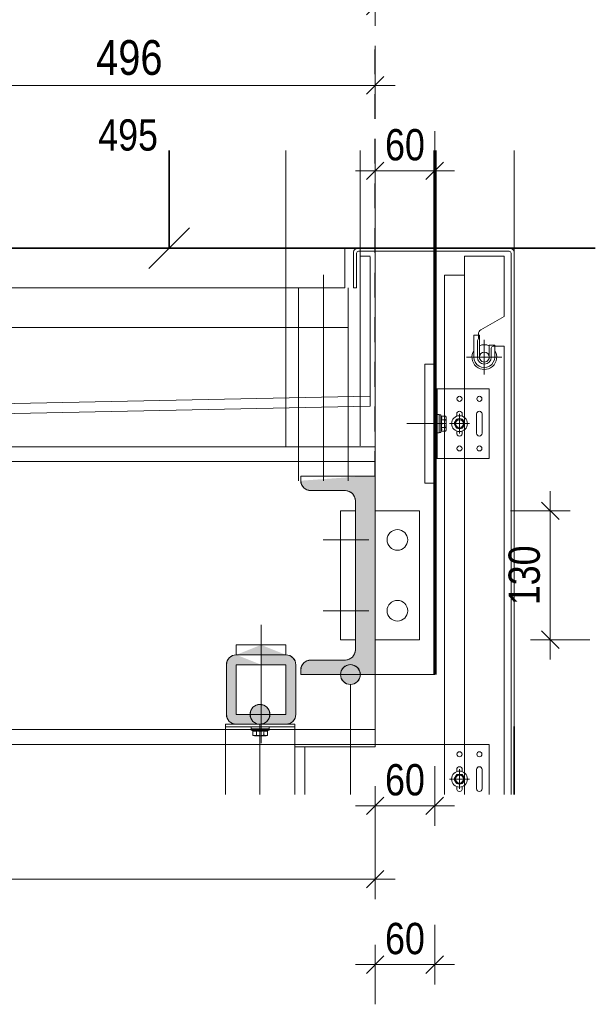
# Model space of a CAD drawing. Header units: millimetres. Extents: x 0 to 96, y -6 to 70.6.
# Tile 27 of 138: x 30.7 to 33.6, y -6 to -1. Entities that reach past the tile are written whole.
import ezdxf

# ---------------------------------------------------------------- set-up
doc = ezdxf.new("R2010")
doc.units = ezdxf.units.MM
for name, pattern in [('DASHDOT', [1, 0.5, -0.25, 0, -0.25]), ('HIDDEN', [0.375, 0.25, -0.125]), ('HIDDENX2', [0.75, 0.5, -0.25])]:
    doc.linetypes.add(name, pattern=pattern)
doc.styles.add('Arial Narrow', font='ARIALN.TTF')
doc.dimstyles.new('Arch_Strakon_dimstyle', dxfattribs={"dimtxt": 15.75, "dimasz": 1, "dimexe": 1.25, "dimexo": 0.0625, "dimgap": 1, "dimtad": 0, "dimdec": 3, "dimzin": 12, "dimdsep": 46, "dimtxsty": 'Arial Narrow', "dimblk": 'Arrowhead_Tick', "dimsah": 1, "dimcen": 0, "dimse1": 1, "dimse2": 1, "dimclrd": 6, "dimclrt": 2, "dimazin": 0, "dimtfac": 1, "dimtdec": 4, "dimtmove": 0, "dimatfit": 3, "dimldrblk": 'NONE', "dimfxl": 1, "dimtvp": 1, "dimtolj": 1, "dimtzin": 0, "dimlwd": 13, "dimarcsym": 2})

# ---------------------------------------------------------------- blocks, each defined once
blk = doc.blocks.new('Arrowhead_Tick')
at = {"color": 0, "linetype": 'Continuous', "lineweight": -2}
for p, q in [((0, 20), (0, -10)), ((-1, 0), (0, 0)), ((10, 0), (0, 0))]:
    blk.add_line(p, q, dxfattribs=at)
at = {"color": 2, "linetype": 'Continuous', "lineweight": 35}
blk.add_line((4.42, 4.42), (-4.42, -4.42), dxfattribs=at)
blk = doc.blocks.new('*D93')
at = {"color": 6, "linetype": 'Continuous', "lineweight": 13}
blk.add_line((30.0363, -1.3386), (32.4943, -1.3386), dxfattribs=at)
at = {"layer": 'Defpoints', "color": 0}
for p in [(32.5043, -1.3386), (32.5043, -3.3074), (30.0263, -3.3306)]:
    blk.add_point(p, dxfattribs=at)
at = {"color": 6, "lineweight": 13, "xscale": 0.01, "yscale": 0.01, "zscale": 0.01}
blk.add_blockref('Arrowhead_Tick', (32.5043, -1.3386), dxfattribs=at)
at = {"color": 6, "lineweight": 13, "xscale": 0.01, "yscale": 0.01, "zscale": 0.01, "rotation": 180}
blk.add_blockref('Arrowhead_Tick', (30.0263, -1.3386), dxfattribs=at)
at = {"color": 5, "lineweight": 0, "insert": (31.2653, -1.1993), "char_height": 0.175, "attachment_point": 5, "style": 'Arial Narrow'}
blk.add_mtext('\\A1;496', dxfattribs=at)
blk = doc.blocks.new('_None')
blk = doc.blocks.new('*D94')
at = {"color": 6, "linetype": 'Continuous', "lineweight": 13}
blk.add_line((24.2063, -5.3386), (32.4943, -5.3386), dxfattribs=at)
at = {"layer": 'Defpoints', "color": 0}
for p in [(32.5043, -4.3074), (24.1963, -4.5591), (32.5043, -5.3386)]:
    blk.add_point(p, dxfattribs=at)
at = {"color": 6, "lineweight": 13, "xscale": 0.01, "yscale": 0.01, "zscale": 0.01}
blk.add_blockref('Arrowhead_Tick', (32.5043, -5.3386), dxfattribs=at)
at = {"color": 6, "lineweight": 13, "xscale": 0.01, "yscale": 0.01, "zscale": 0.01, "rotation": 180}
blk.add_blockref('Arrowhead_Tick', (24.1963, -5.3386), dxfattribs=at)
at = {"color": 5, "lineweight": 0, "insert": (28.3503, -5.1993), "char_height": 0.175, "attachment_point": 5, "style": 'Arial Narrow'}
blk.add_mtext('\\A1;1662', dxfattribs=at)
blk = doc.blocks.new('*D95')
at = {"color": 6, "linetype": 'Continuous', "lineweight": 13}
blk.add_line((24.2063, -0.9386), (32.4943, -0.9386), dxfattribs=at)
at = {"layer": 'Defpoints', "color": 0}
for p in [(32.5043, -0.9386), (24.1963, -1.0037), (32.5043, -1.0889)]:
    blk.add_point(p, dxfattribs=at)
at = {"color": 6, "lineweight": 13, "xscale": 0.01, "yscale": 0.01, "zscale": 0.01}
for p, rotation in [((32.5043, -0.9386), 360), ((24.1963, -0.9386), 180)]:
    blk.add_blockref('Arrowhead_Tick', p, dxfattribs=dict(at, rotation=rotation))
at = {"color": 5, "lineweight": 0, "insert": (28.3503, -0.8473), "char_height": 0.081, "attachment_point": 5, "style": 'Arial Narrow'}
blk.add_mtext('\\A1;1662', dxfattribs=at)
blk = doc.blocks.new('*D155')
at = {"color": 6, "linetype": 'Continuous', "lineweight": 13}
blk.add_line((32.5143, -4.9691), (32.7943, -4.9691), dxfattribs=at)
at = {"layer": 'Defpoints', "color": 0}
for p in [(32.8043, -4.3074), (32.5043, -4.6716), (32.8043, -4.9691)]:
    blk.add_point(p, dxfattribs=at)
at = {"color": 6, "lineweight": 13, "xscale": 0.01, "yscale": 0.01, "zscale": 0.01}
blk.add_blockref('Arrowhead_Tick', (32.8043, -4.9691), dxfattribs=at)
at = {"color": 6, "lineweight": 13, "xscale": 0.01, "yscale": 0.01, "zscale": 0.01, "rotation": 180}
blk.add_blockref('Arrowhead_Tick', (32.5043, -4.9691), dxfattribs=at)
at = {"color": 2, "lineweight": 0, "insert": (32.6543, -4.8387), "char_height": 0.1575, "attachment_point": 5, "style": 'Arial Narrow'}
blk.add_mtext('\\A1;60', dxfattribs=at)
blk = doc.blocks.new('*D156')
at = {"color": 6, "linetype": 'Continuous', "lineweight": 13}
blk.add_line((32.5143, -1.7691), (32.7943, -1.7691), dxfattribs=at)
at = {"layer": 'Defpoints', "color": 0}
for p in [(32.8043, -1.6675), (32.8043, -1.7691), (32.5043, -4.3074)]:
    blk.add_point(p, dxfattribs=at)
at = {"color": 6, "lineweight": 13, "xscale": 0.01, "yscale": 0.01, "zscale": 0.01}
for p, rotation in [((32.8043, -1.7691), 359.9999999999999), ((32.5043, -1.7691), 180)]:
    blk.add_blockref('Arrowhead_Tick', p, dxfattribs=dict(at, rotation=rotation))
at = {"color": 2, "lineweight": 0, "insert": (32.6543, -1.6387), "char_height": 0.1575, "attachment_point": 5, "style": 'Arial Narrow'}
blk.add_mtext('\\A1;60', dxfattribs=at)
blk = doc.blocks.new('*D157')
at = {"color": 6, "linetype": 'Continuous', "lineweight": 13}
blk.add_line((33.3867, -4.1221), (33.3867, -3.4926), dxfattribs=at)
at = {"layer": 'Defpoints', "color": 0}
for p in [(32.7283, -3.4826), (33.3867, -3.4826), (32.7283, -4.1321)]:
    blk.add_point(p, dxfattribs=at)
at = {"color": 6, "lineweight": 13, "xscale": 0.01, "yscale": 0.01, "zscale": 0.01}
for p, rotation in [((33.3867, -3.4826), 90), ((33.3867, -4.1321), 270)]:
    blk.add_blockref('Arrowhead_Tick', p, dxfattribs=dict(at, rotation=rotation))
at = {"color": 2, "lineweight": 0, "insert": (33.2563, -3.8074), "char_height": 0.1575, "attachment_point": 5, "rotation": 90, "style": 'Arial Narrow'}
blk.add_mtext('\\A1;130', dxfattribs=at)
blk = doc.blocks.new('*D214')
at = {"color": 6, "linetype": 'Continuous', "lineweight": 13}
blk.add_line((32.0643, -0.5691), (32.7943, -0.5691), dxfattribs=at)
at = {"layer": 'Defpoints', "color": 0}
for p in [(32.8043, -0.5691), (32.0543, -1.6675), (32.8043, -1.6675)]:
    blk.add_point(p, dxfattribs=at)
at = {"color": 6, "lineweight": 13, "xscale": 0.01, "yscale": 0.01, "zscale": 0.01}
blk.add_blockref('Arrowhead_Tick', (32.8043, -0.5691), dxfattribs=at)
at = {"color": 6, "lineweight": 13, "xscale": 0.01, "yscale": 0.01, "zscale": 0.01, "rotation": 180}
blk.add_blockref('Arrowhead_Tick', (32.0543, -0.5691), dxfattribs=at)
at = {"color": 2, "lineweight": 0, "insert": (32.4293, -0.4387), "char_height": 0.1575, "attachment_point": 5, "style": 'Arial Narrow'}
blk.add_mtext('\\A1;150', dxfattribs=at)
blk = doc.blocks.new('*D215')
at = {"color": 6, "linetype": 'Continuous', "lineweight": 13}
blk.add_line((24.2063, -0.1691), (32.7943, -0.1691), dxfattribs=at)
at = {"layer": 'Defpoints', "color": 0}
for p in [(32.8043, -0.1691), (32.8043, -1.6675), (24.1963, -4.5591)]:
    blk.add_point(p, dxfattribs=at)
at = {"color": 6, "lineweight": 13, "xscale": 0.01, "yscale": 0.01, "zscale": 0.01}
blk.add_blockref('Arrowhead_Tick', (32.8043, -0.1691), dxfattribs=at)
at = {"color": 6, "lineweight": 13, "xscale": 0.01, "yscale": 0.01, "zscale": 0.01, "rotation": 180}
blk.add_blockref('Arrowhead_Tick', (24.1963, -0.1691), dxfattribs=at)
at = {"color": 2, "lineweight": 0, "insert": (28.5003, -0.04), "char_height": 0.1575, "attachment_point": 5, "style": 'Arial Narrow'}
blk.add_mtext('\\A1;1722', dxfattribs=at)
blk = doc.blocks.new('*D218')
at = {"color": 6, "linetype": 'Continuous', "lineweight": 13}
blk.add_line((32.5143, -5.7691), (32.7943, -5.7691), dxfattribs=at)
at = {"layer": 'Defpoints', "color": 0}
for p in [(32.5043, -3.3574), (32.8043, -4.3074), (32.8043, -5.7691)]:
    blk.add_point(p, dxfattribs=at)
at = {"color": 6, "lineweight": 13, "xscale": 0.01, "yscale": 0.01, "zscale": 0.01}
blk.add_blockref('Arrowhead_Tick', (32.8043, -5.7691), dxfattribs=at)
at = {"color": 6, "lineweight": 13, "xscale": 0.01, "yscale": 0.01, "zscale": 0.01, "rotation": 180}
blk.add_blockref('Arrowhead_Tick', (32.5043, -5.7691), dxfattribs=at)
at = {"color": 2, "lineweight": 0, "insert": (32.6543, -5.6387), "char_height": 0.1575, "attachment_point": 5, "style": 'Arial Narrow'}
blk.add_mtext('\\A1;60', dxfattribs=at)

msp = doc.modelspace()

# ---------------------------------------------------------------- hatches: boundary and pattern name
at = {"lineweight": 13, "true_color": 0x003754}
for points in [[(32.1292757, -3.3306016), (32.1330818, -3.3497357), (32.1439204, -3.3659569), (32.1601416, -3.3767955), (32.1792757, -3.3806016), (32.3542757, -3.3806016), (32.3734099, -3.3844076), (32.3896311, -3.3952462), (32.4004697, -3.4114674), (32.4042757, -3.4306016), (32.4042757, -4.1841423), (32.4004697, -4.2032764), (32.3896311, -4.2194976), (32.3734099, -4.2303362), (32.3542757, -4.2341423), (32.1792757, -4.2341423), (32.1601416, -4.2379483), (32.1439204, -4.2487869), (32.1330818, -4.2650081), (32.1292757, -4.2841423), (32.1292757, -4.3073719), (32.5042757, -4.3073719), (32.5042757, -4.2573719), (32.5042757, -3.3573719), (32.5042757, -3.3073719), (32.4542757, -3.3073719)], [(31.8042757, -4.2079079), (31.9292757, -4.2079079), (31.9292757, -4.1579079)], [(32.0542757, -4.2079079), (31.9292757, -4.1579079), (31.9292757, -4.2079079)], [(31.9292757, -4.2579079), (31.8042757, -4.2579079), (31.8042757, -4.3829079), (31.8042757, -4.5079079), (31.9292757, -4.5079079), (31.9292757, -4.5579079), (31.8042757, -4.5579079), (31.7851416, -4.5541018), (31.7580818, -4.527042), (31.7689204, -4.5432632), (31.7542757, -4.5079079), (31.7542757, -4.3829079), (31.7542757, -4.2579079), (31.7580818, -4.2387737), (31.7689204, -4.2225525), (31.7851416, -4.2117139), (31.8042757, -4.2079079)], [(31.9292757, -4.2079079), (31.9292757, -4.2579079), (32.0542757, -4.2579079), (32.0542757, -4.3829079), (32.0542757, -4.5079079), (31.9292757, -4.5079079), (31.9292757, -4.5579079), (32.0542757, -4.5579079), (32.0734099, -4.5541018), (32.0896311, -4.5432632), (32.1004697, -4.527042), (32.1042757, -4.5079079), (32.1042757, -4.3829079), (32.1042757, -4.2579079), (32.1004697, -4.2387737), (32.0896311, -4.2225525), (32.0734099, -4.2117139)]]:
    msp.add_hatch(color=148, dxfattribs=at).paths.add_polyline_path(points)
at = {"lineweight": 13, "true_color": 0x00a8ff}
for points in [[(32.3295908, -4.3073719), (32.3333969, -4.3265061), (32.3442355, -4.3427273), (32.3604567, -4.3535659), (32.3795908, -4.3573719), (32.398725, -4.3535659), (32.4149462, -4.3427273), (32.4257848, -4.3265061), (32.4295908, -4.3073719), (32.4257848, -4.2882377), (32.4149462, -4.2720166), (32.398725, -4.2611779), (32.3795908, -4.2573719), (32.3604567, -4.2611779), (32.3442355, -4.2720166)], [(31.8735057, -4.5079079), (31.8773117, -4.527042), (31.8881503, -4.5432632), (31.9043715, -4.5541018), (31.9235057, -4.5579079), (31.9426399, -4.5541018), (31.958861, -4.5432632), (31.9696997, -4.527042), (31.9735057, -4.5079079), (31.9696997, -4.4887737), (31.958861, -4.4725525), (31.9426399, -4.4617139), (31.9235057, -4.4579079), (31.9043715, -4.4617139), (31.8881503, -4.4725525)]]:
    msp.add_hatch(color=140, dxfattribs=at).paths.add_polyline_path(points)

# ---------------------------------------------------------------- linework, layer by layer
at = {"color": 3, "linetype": 'HIDDEN', "lineweight": 25, "ltscale": 0.5}
msp.add_line((32.5042757, -3.3073719), (32.5042757, -1.0889492), dxfattribs=at)
at = {"color": 2, "linetype": 'Continuous', "lineweight": 35}
for p, q in [((31.4662581, -1.9536327), (31.4662581, -1.6675278)), ((31.4662581, -2.1591492), (31.4662581, -1.9536327)), ((31.5690163, -2.0563909), (31.3634999, -2.2619074)), ((23.4852937, -2.1591492), (33.6136238, -2.1591492)), ((31.3911828, -2.1591492), (32.3662581, -2.1591492)), ((33.6075451, -2.1591492), (33.6136238, -2.1591492)), ((33.2042011, -4.5698306), (33.2042011, -4.9117746))]:
    msp.add_line(p, q, dxfattribs=at)
at = {"color": 6, "linetype": 'Continuous', "lineweight": 13}
for p, q in [((32.0542757, -3.1591423), (32.0542757, -1.6675278)), ((32.0542757, -3.1591492), (32.0542757, -1.6675278)), ((32.4292757, -3.1548086), (32.4292757, -1.6675278)), ((32.5042757, -1.6675278), (32.5042757, -2.2091492)), ((32.8042757, -3.1591423), (32.8042757, -1.6675278)), ((33.2042011, -2.2114616), (33.2042011, -1.6675278)), ((30.0512514, -2.1583511), (32.3512514, -2.1583511)), ((32.3512514, -2.1583442), (32.3512514, -2.3583511)), ((32.3954548, -2.1791492), (32.3954548, -2.3591492)), ((32.7816091, -2.1591492), (32.4154548, -2.1591492)), ((32.7816091, -2.1741492), (32.4204548, -2.1741492)), ((32.5042757, -2.1591492), (32.5042757, -2.2091492)), ((33.1792011, -2.1741492), (32.7544392, -2.1741492)), ((32.7544392, -2.1741492), (32.7944392, -2.1741492)), ((32.7816091, -2.1591492), (33.1842011, -2.1591492)), ((32.8042757, -2.1591492), (32.8042757, -2.5071002)), ((33.1792011, -2.1741492), (33.0492011, -2.1741492)), ((33.0542011, -2.1591492), (33.1842011, -2.1591492)), ((33.2042011, -2.1791492), (33.2042011, -4.1102144)), ((33.2042011, -2.1791492), (33.2042011, -4.1102144)), ((32.4104548, -2.1841492), (32.4104548, -2.3591492)), ((32.5042757, -2.2091492), (32.5042757, -4.2341423)), ((32.9540811, -4.1102144), (32.9544346, -2.1991492)), ((32.9544346, -2.1991492), (33.1542011, -2.1991492)), ((33.1542011, -2.1991492), (33.1542011, -2.5024785)), ((33.1892011, -4.1102144), (33.1892011, -2.1841492)), ((33.1892011, -4.1102144), (33.1892011, -2.1841492)), ((32.2430467, -2.2924802), (32.2430467, -3.3306016)), ((32.8542011, -4.9117746), (32.8542011, -2.2952042)), ((32.9544168, -2.2952227), (32.8542011, -2.2952042)), ((30.0512514, -2.3583511), (32.3512514, -2.3583511)), ((32.1180467, -2.3591492), (32.1180467, -3.3306016)), ((32.3680467, -2.3591492), (32.3680467, -3.3306016)), ((32.3954548, -2.3591492), (32.4104548, -2.3591492)), ((33.1542011, -2.5024785), (33.0367019, -2.5703167)), ((25.3012514, -2.5591492), (32.3680467, -2.5591492)), ((33.001702, -2.7078439), (33.0017024, -2.5968942)), ((33.001702, -2.7078439), (33.0017024, -2.5968942)), ((33.0017024, -2.5968942), (33.0292024, -2.5968943)), ((33.0017024, -2.5968942), (33.0292024, -2.5968943)), ((33.0242019, -2.6133441), (33.0192019, -2.6233441)), ((33.0242019, -2.6133441), (33.0192019, -2.6233441)), ((33.0192019, -2.6233441), (33.0192019, -2.7078441)), ((33.0192019, -2.6233441), (33.0192019, -2.7078441)), ((33.0242019, -2.5919673), (33.0242019, -2.5968944)), ((33.0242019, -2.5968944), (33.0242019, -2.6133441)), ((33.0242019, -2.5968944), (33.0242019, -2.6133441)), ((33.0292024, -2.5968943), (33.0292019, -2.7078439)), ((33.0292024, -2.5968943), (33.0292019, -2.7078439)), ((33.0792019, -2.707844), (33.0792024, -2.6478436)), ((33.0792019, -2.707844), (33.0792024, -2.6478436)), ((33.0792024, -2.6478436), (33.1067024, -2.6478437)), ((33.0792024, -2.6478436), (33.1067024, -2.6478437)), ((33.0892019, -2.7078441), (33.0892019, -2.6633441)), ((33.0892019, -2.7078441), (33.0892019, -2.6633441)), ((33.0992019, -2.6533441), (33.1067023, -2.6533441)), ((33.0992019, -2.6533441), (33.1067023, -2.6533441)), ((33.1067024, -2.6478437), (33.1067018, -2.7078441)), ((33.1067024, -2.6478437), (33.1067018, -2.7078441)), ((33.1067023, -2.6533441), (33.1541822, -2.6533441)), ((33.1067023, -2.6533441), (33.1541822, -2.6533441)), ((33.1541822, -2.6533441), (33.154201, -3.9083342)), ((33.1542011, -2.6533441), (33.1542011, -2.7043587)), ((32.7542757, -3.3431658), (32.7542757, -2.7431657)), ((32.8042757, -2.7431657), (32.7542757, -2.7431657)), ((32.8042757, -3.2181657), (32.8042757, -2.8681657)), ((33.0792287, -2.8681657), (32.8042757, -2.8681657)), ((32.8167757, -3.2181658), (32.8167757, -2.8681657)), ((33.0792287, -2.8681657), (33.0792287, -3.2181658)), ((32.9126067, -3.0243757), (32.9046451, -3.0381657)), ((32.9126067, -3.0243757), (32.9046451, -3.0381657)), ((32.9154787, -3.0054905), (32.9154787, -2.9944157)), ((32.9371904, -3.0193757), (32.921267, -3.0193757)), ((32.9371904, -3.0193757), (32.921267, -3.0193757)), ((32.9429787, -3.0054905), (32.9429787, -2.9944157)), ((32.9538123, -3.0381657), (32.9458506, -3.0243757)), ((32.9538123, -3.0381657), (32.9458506, -3.0243757)), ((33.0154787, -2.9944157), (33.0154787, -3.0919157)), ((33.0154787, -2.9944157), (33.0154787, -3.0919157)), ((33.0429787, -3.0919157), (33.0429787, -2.9944157)), ((33.0429787, -3.0919157), (33.0429787, -2.9944157)), ((32.861796, -3.0431657), (32.6644236, -3.0431657)), ((32.9046451, -3.0481657), (32.9126067, -3.0619558)), ((32.9046451, -3.0481657), (32.9126067, -3.0619558)), ((32.921267, -3.0669558), (32.9371904, -3.0669558)), ((32.921267, -3.0669558), (32.9371904, -3.0669558)), ((32.9458506, -3.0619558), (32.9538123, -3.0481657)), ((32.9458506, -3.0619558), (32.9538123, -3.0481657)), ((32.9154787, -3.0919157), (32.9154787, -3.080841)), ((32.9429787, -3.0919157), (32.9429787, -3.080841)), ((32.5042757, -3.1591423), (24.1962676, -3.1591423)), ((32.5042757, -4.6591423), (32.5042757, -3.1591423)), ((33.0792287, -3.2181658), (32.8042757, -3.2181657)), ((32.5042757, -3.2341423), (24.1962676, -3.2341423)), ((32.1292757, -3.3306016), (32.1292757, -3.3073719)), ((32.1292757, -3.3073719), (32.5042757, -3.3073719)), ((32.5042757, -3.3073719), (32.5042757, -4.3073719)), ((32.8042757, -3.3431658), (32.7542757, -3.3431658)), ((32.3542757, -3.3806016), (32.1792757, -3.3806016)), ((32.4042757, -3.4306016), (32.4042757, -4.1841423)), ((32.4042757, -3.4826189), (32.3292757, -3.4826189)), ((32.3292757, -3.4826189), (32.3292757, -3.8073719)), ((32.5042757, -3.4826189), (32.7283027, -3.4826189)), ((32.7283027, -4.1321249), (32.7283027, -3.4826189)), ((32.4721336, -3.6288941), (32.2427736, -3.6288941)), ((32.3292757, -4.1321249), (32.3292757, -3.8073719)), ((33.1542184, -4.9117746), (33.1542522, -3.876301)), ((32.4721336, -3.9858498), (32.2427736, -3.9858498)), ((31.9292757, -4.6531317), (31.9292757, -4.0573574)), ((33.2042011, -4.9117746), (33.2042011, -4.0422275)), ((32.9542016, -4.9117746), (32.9542016, -4.1102144)), ((33.1892011, -4.1102144), (33.1892011, -4.9117746)), ((33.1892011, -4.1102144), (33.1892011, -4.9117746)), ((33.2042011, -4.9117746), (33.2042011, -4.1102144)), ((32.0542757, -4.1579079), (31.8042757, -4.1579079)), ((31.8042757, -4.1579079), (31.8042757, -4.2079079)), ((32.0542757, -4.2079079), (32.0542757, -4.1579079)), ((32.4042757, -4.1321249), (32.3292757, -4.1321249)), ((32.5042757, -4.1321249), (32.7283027, -4.1321249)), ((31.8042757, -4.2079079), (31.9292757, -4.2079079)), ((32.0542757, -4.2079079), (31.9292757, -4.2079079)), ((31.7542757, -4.3829079), (31.7542757, -4.2579079)), ((31.8042757, -4.3829079), (31.8042757, -4.2579079)), ((31.8042757, -4.2579079), (31.9292757, -4.2579079)), ((32.0542757, -4.2579079), (31.9292757, -4.2579079)), ((32.0542757, -4.3829079), (32.0542757, -4.2579079)), ((32.1042757, -4.3829079), (32.1042757, -4.2579079)), ((32.3542757, -4.2341423), (32.1792757, -4.2341423)), ((32.1292757, -4.2841423), (32.1292757, -4.3073719)), ((32.5042757, -4.3073719), (32.1292757, -4.3073719)), ((32.5042757, -4.3073719), (32.8042757, -4.3073719)), ((32.3795908, -4.3573719), (32.3795908, -4.9117746)), ((31.7542757, -4.3829079), (31.7542757, -4.5079079)), ((31.8042757, -4.3829079), (31.8042757, -4.5079079)), ((32.0542757, -4.3829079), (32.0542757, -4.5079079)), ((32.1042757, -4.3829079), (32.1042757, -4.5079079)), ((31.8042757, -4.5079079), (31.9292757, -4.5079079)), ((32.0542757, -4.5079079), (31.9292757, -4.5079079)), ((31.7498136, -4.9117746), (31.7498136, -4.5579079)), ((31.7498136, -4.5579079), (32.0998137, -4.5579079)), ((31.8042757, -4.5579079), (31.9292757, -4.5579079)), ((31.9235057, -4.5579079), (31.9235057, -4.9117746)), ((32.0542757, -4.5579079), (31.9292757, -4.5579079)), ((32.0998137, -4.9117746), (32.0998137, -4.5579079)), ((32.8542011, -4.9117746), (32.8542011, -4.5151792)), ((32.8542011, -4.9117746), (32.8542011, -4.5151792)), ((32.5042757, -4.5841423), (24.1962676, -4.5841423)), ((32.0998137, -4.5704078), (31.7498136, -4.5704078)), ((32.5042757, -4.6591423), (24.1962676, -4.6591423)), ((31.3384078, -4.6591422), (30.9884078, -4.6591422)), ((32.6542011, -4.6591423), (32.2042011, -4.6591423)), ((32.5042757, -4.6591423), (32.5042757, -4.6716422)), ((33.0792011, -4.6591423), (32.6542011, -4.6591423)), ((33.0792011, -4.6591423), (33.0792011, -4.9117746)), ((32.0998137, -4.6716422), (32.5042757, -4.6716422)), ((32.0998137, -4.9117746), (32.0998137, -4.6716422)), ((32.1498137, -4.9117746), (32.1498137, -4.6716422)), ((32.9154511, -4.796467), (32.9154511, -4.7853923)), ((32.9371628, -4.8103522), (32.9212394, -4.8103522)), ((32.9371628, -4.8103522), (32.9212394, -4.8103522)), ((32.942951, -4.796467), (32.9429511, -4.7853923)), ((33.0154511, -4.7853923), (33.0154511, -4.8828923)), ((33.0154511, -4.7853923), (33.0154511, -4.8828923)), ((33.0429511, -4.8828923), (33.0429511, -4.7853923)), ((33.0429511, -4.8828923), (33.0429511, -4.7853923)), ((32.9125791, -4.8153522), (32.9046174, -4.8291423)), ((32.9125791, -4.8153522), (32.9046174, -4.8291423)), ((32.9046174, -4.8391423), (32.9125791, -4.8529323)), ((32.9046174, -4.8391423), (32.9125791, -4.8529323)), ((32.9212394, -4.8579323), (32.9371628, -4.8579323)), ((32.9212394, -4.8579323), (32.9371628, -4.8579323)), ((32.9537847, -4.8291423), (32.945823, -4.8153522)), ((32.9537847, -4.8291423), (32.945823, -4.8153522)), ((32.945823, -4.8529323), (32.9537847, -4.8391423)), ((32.945823, -4.8529323), (32.9537847, -4.8391423)), ((33.1542202, -4.8546424), (33.1542184, -4.9117746)), ((33.1542202, -4.8546424), (33.1542184, -4.9117746)), ((32.9154511, -4.8828922), (32.9154511, -4.8718175)), ((32.9429511, -4.8828923), (32.942951, -4.8718175))]:
    msp.add_line(p, q, dxfattribs=at)
at = {"color": 1, "linetype": 'Continuous', "lineweight": 70}
msp.add_line((32.8042757, -1.6675278), (32.8042757, -4.3073719), dxfattribs=at)
at = {"color": 7, "linetype": 'Continuous', "lineweight": 18}
for p, q in [((32.4292757, -2.1991492), (32.4792755, -2.1991492)), ((32.4292757, -2.9055483), (32.4292757, -2.2018786)), ((32.4792755, -2.9545305), (32.4792755, -2.2018786)), ((25.3012514, -3.0521511), (32.4792755, -2.90452)), ((25.3012514, -3.1021617), (32.4792755, -2.9545305))]:
    msp.add_line(p, q, dxfattribs=at)
at = {"color": 6, "linetype": 'DASHDOT', "lineweight": 13, "ltscale": 0.5}
for p, q in [((33.0542019, -2.6205207), (33.0542019, -2.7951673)), ((33.1431502, -2.707844), (32.9652536, -2.707844)), ((32.9292287, -3.0931657), (32.9292287, -2.9931658)), ((32.9792287, -3.0431657), (32.8792287, -3.0431657)), ((32.929201, -4.8841423), (32.929201, -4.7841423)), ((32.9792011, -4.8341423), (32.8792011, -4.8341423))]:
    msp.add_line(p, q, dxfattribs=at)
at = {"color": 6, "linetype": 'HIDDENX2', "lineweight": 13, "ltscale": 0.5}
for p, q in [((32.825794, -2.9975736), (32.8177777, -2.9975736)), ((32.826796, -3.0881657), (32.826796, -2.9981657)), ((32.834296, -2.9981657), (32.826796, -2.9981657)), ((32.826796, -3.0130379), (32.826796, -2.9985757)), ((32.826796, -3.0732936), (32.826796, -3.0130379)), ((32.834296, -3.0881657), (32.834296, -2.9981657)), ((32.834296, -2.9981657), (32.8371705, -3.005638)), ((32.8371705, -3.005638), (32.859296, -3.005638)), ((32.8371706, -3.0244018), (32.859296, -3.0244018)), ((32.8617959, -3.0244018), (32.8617959, -3.0150199)), ((32.8617959, -3.0619296), (32.8617959, -3.0244018)), ((32.826796, -3.0732936), (32.826796, -3.0877558)), ((32.8371706, -3.0619296), (32.859296, -3.0619296)), ((32.8617959, -3.0713115), (32.8617959, -3.0619296)), ((32.825794, -3.0887578), (32.8177777, -3.0887578)), ((32.834296, -3.0881657), (32.826796, -3.0881657)), ((32.834296, -3.0881657), (32.8371705, -3.0806935)), ((32.8371705, -3.0806935), (32.859296, -3.0806935)), ((31.8792215, -4.5794261), (31.8792216, -4.5714099)), ((31.9698136, -4.5804281), (31.8798136, -4.5804281)), ((31.8798136, -4.5879281), (31.8798136, -4.5804281)), ((31.9698136, -4.5879281), (31.8798136, -4.5879281)), ((31.8798136, -4.5879281), (31.8872859, -4.5908027)), ((31.8946858, -4.5804281), (31.8802236, -4.5804281)), ((31.8872859, -4.5908027), (31.8872859, -4.6129281)), ((31.9549415, -4.5804281), (31.8946858, -4.5804281)), ((31.9060498, -4.5908027), (31.9060497, -4.6129281)), ((31.9435775, -4.5908027), (31.9435775, -4.6129281)), ((31.9549415, -4.5804281), (31.9694037, -4.5804281)), ((31.9698136, -4.5879281), (31.9623414, -4.5908027)), ((31.9623414, -4.5908027), (31.9623414, -4.6129281)), ((31.9698136, -4.5879281), (31.9698136, -4.5804281)), ((31.9704058, -4.5794261), (31.9704057, -4.5714099)), ((31.9060497, -4.6154281), (31.8966678, -4.6154281)), ((31.9435775, -4.6154281), (31.9060497, -4.6154281)), ((31.9529594, -4.6154281), (31.9435775, -4.6154281))]:
    msp.add_line(p, q, dxfattribs=at)
at = {"color": 9, "linetype": 'Continuous', "lineweight": 0}
for p, q in [((32.1292757, -3.3073719), (32.1292757, -3.3306016)), ((32.4542757, -3.3073719), (32.1292757, -3.3073719)), ((32.5042757, -3.3073719), (32.4542757, -3.3073719)), ((32.5042757, -3.3573719), (32.5042757, -3.3073719)), ((32.1292757, -3.3306016), (32.1330818, -3.3497357)), ((32.1330818, -3.3497357), (32.1439204, -3.3659569)), ((32.1439204, -3.3659569), (32.1601416, -3.3767955)), ((32.5042757, -4.2573719), (32.5042757, -3.3573719)), ((32.1601416, -3.3767955), (32.1792757, -3.3806016)), ((32.1792757, -3.3806016), (32.3542757, -3.3806016)), ((32.3542757, -3.3806016), (32.3734099, -3.3844076)), ((32.3734099, -3.3844076), (32.3896311, -3.3952462)), ((32.3896311, -3.3952462), (32.4004697, -3.4114674)), ((32.4004697, -3.4114674), (32.4042757, -3.4306016)), ((32.4042757, -3.4306016), (32.4042757, -4.1841423)), ((31.8042757, -4.1579079), (31.9292757, -4.1579079)), ((31.9292757, -4.1579079), (32.0542757, -4.1579079)), ((32.0542757, -4.1579079), (32.0542757, -4.2079079)), ((31.7689204, -4.2225525), (31.7851416, -4.2117139)), ((31.7851416, -4.2117139), (31.8042757, -4.2079079)), ((31.8042757, -4.2079079), (31.9292757, -4.2079079)), ((31.9292757, -4.2079079), (32.0542757, -4.2079079)), ((31.9292757, -4.2579079), (31.9292757, -4.2079079)), ((32.0542757, -4.2079079), (32.0734099, -4.2117139)), ((32.0734099, -4.2117139), (32.0896311, -4.2225525)), ((32.4004697, -4.2032764), (32.3896311, -4.2194976)), ((32.4042757, -4.1841423), (32.4004697, -4.2032764)), ((31.7542757, -4.2579079), (31.7580818, -4.2387737)), ((31.7542757, -4.3829079), (31.7542757, -4.2579079)), ((31.7580818, -4.2387737), (31.7689204, -4.2225525)), ((31.8042757, -4.2579079), (31.8042757, -4.3829079)), ((32.0542757, -4.2579079), (31.9292757, -4.2579079)), ((32.0542757, -4.3829079), (32.0542757, -4.2579079)), ((32.0896311, -4.2225525), (32.1004697, -4.2387737)), ((32.1004697, -4.2387737), (32.1042757, -4.2579079)), ((32.1042757, -4.2579079), (32.1042757, -4.3829079)), ((32.1330818, -4.2650081), (32.1292757, -4.2841423)), ((32.1439204, -4.2487869), (32.1330818, -4.2650081)), ((32.1601416, -4.2379483), (32.1439204, -4.2487869)), ((32.1792757, -4.2341423), (32.1601416, -4.2379483)), ((32.3542757, -4.2341423), (32.1792757, -4.2341423)), ((32.3442355, -4.2720166), (32.3604567, -4.2611779)), ((32.3734099, -4.2303362), (32.3542757, -4.2341423)), ((32.3604567, -4.2611779), (32.3795908, -4.2573719)), ((32.3896311, -4.2194976), (32.3734099, -4.2303362)), ((32.3795908, -4.2573719), (32.398725, -4.2611779)), ((32.398725, -4.2611779), (32.4149462, -4.2720166)), ((32.5042757, -4.3073719), (32.5042757, -4.2573719)), ((32.1292757, -4.2841423), (32.1292757, -4.3073719)), ((32.1292757, -4.3073719), (32.5042757, -4.3073719)), ((32.3295908, -4.3073719), (32.3333969, -4.2882377)), ((32.3333969, -4.3265061), (32.3295908, -4.3073719)), ((32.3333969, -4.2882377), (32.3442355, -4.2720166)), ((32.4149462, -4.2720166), (32.4257848, -4.2882377)), ((32.4257848, -4.2882377), (32.4295908, -4.3073719)), ((32.4295908, -4.3073719), (32.4257848, -4.3265061)), ((32.3442355, -4.3427273), (32.3333969, -4.3265061)), ((32.3604567, -4.3535659), (32.3442355, -4.3427273)), ((32.398725, -4.3535659), (32.3795908, -4.3573719)), ((32.4149462, -4.3427273), (32.398725, -4.3535659)), ((32.4257848, -4.3265061), (32.4149462, -4.3427273)), ((31.7542757, -4.5079079), (31.7542757, -4.3829079)), ((31.8042757, -4.3829079), (31.8042757, -4.5079079)), ((32.0542757, -4.5079079), (32.0542757, -4.3829079)), ((32.1042757, -4.3829079), (32.1042757, -4.5079079)), ((31.8881503, -4.4725525), (31.9043715, -4.4617139)), ((31.9043715, -4.4617139), (31.9235057, -4.4579079)), ((31.9235057, -4.4579079), (31.9426399, -4.4617139)), ((31.9426399, -4.4617139), (31.958861, -4.4725525)), ((31.7580818, -4.527042), (31.7542757, -4.5079079)), ((31.8042757, -4.5079079), (31.9292757, -4.5079079)), ((31.8735057, -4.5079079), (31.8773117, -4.4887737)), ((31.8773117, -4.527042), (31.8735057, -4.5079079)), ((31.8773117, -4.4887737), (31.8881503, -4.4725525)), ((31.9292757, -4.5579079), (31.9292757, -4.5079079)), ((31.9292757, -4.5079079), (32.0542757, -4.5079079)), ((31.958861, -4.4725525), (31.9696997, -4.4887737)), ((31.9696997, -4.4887737), (31.9735057, -4.5079079)), ((31.9735057, -4.5079079), (31.9696997, -4.527042)), ((32.1042757, -4.5079079), (32.1004697, -4.527042)), ((31.7689204, -4.5432632), (31.7580818, -4.527042)), ((31.7851416, -4.5541018), (31.7689204, -4.5432632)), ((31.8042757, -4.5579079), (31.7851416, -4.5541018)), ((31.8881503, -4.5432632), (31.8773117, -4.527042)), ((31.9043715, -4.5541018), (31.8881503, -4.5432632)), ((31.9426399, -4.5541018), (31.9235057, -4.5579079)), ((32.0542757, -4.5579079), (31.9292757, -4.5579079)), ((31.958861, -4.5432632), (31.9426399, -4.5541018)), ((31.9696997, -4.527042), (31.958861, -4.5432632)), ((32.0734099, -4.5541018), (32.0542757, -4.5579079)), ((32.0896311, -4.5432632), (32.0734099, -4.5541018)), ((32.1004697, -4.527042), (32.0896311, -4.5432632))]:
    msp.add_line(p, q, dxfattribs=at)
at = {"color": 6, "linetype": 'Continuous', "lineweight": 13}
for centre, radius in [((32.9292287, -2.9181657), 0.01275), ((33.0292287, -2.9181657), 0.01275), ((32.9292287, -3.0431657), 0.0401059), ((32.9292287, -3.0431657), 0.02379), ((32.9292287, -3.0431657), 0.0199916), ((32.9292287, -3.1681657), 0.01275), ((33.0292287, -3.1681657), 0.01275), ((32.6162892, -3.6288941), 0.0519852), ((32.6162892, -3.9858498), 0.0519852), ((32.3795908, -4.3073719), 0.05), ((31.9235057, -4.5079079), 0.05), ((32.9292011, -4.7091423), 0.01275), ((33.0292011, -4.7091423), 0.01275), ((32.9292011, -4.8341423), 0.0401059), ((32.9292011, -4.8341423), 0.02379), ((32.9292011, -4.8341423), 0.0199916)]:
    msp.add_circle(centre, radius, dxfattribs=at)
for centre, radius, start, end in [((32.4154548, -2.1791492), 0.02, 90, 180), ((32.4204548, -2.1841492), 0.01, 90, 180), ((33.1792011, -2.1841492), 0.01, 0, 90), ((33.1792011, -2.1841492), 0.01, 0, 90), ((33.1842011, -2.1791492), 0.02, 0, 90), ((33.1842011, -2.1791492), 0.02, 0, 90), ((33.0492018, -2.5919673), 0.0249999, 119.9998499, 180.0000697), ((33.0542019, -2.707844), 0.0625, 147.139737, 32.8595047), ((33.0542019, -2.707844), 0.0625, 66.4213671, 113.5779299), ((33.0992019, -2.6633441), 0.01, 90, 180), ((33.0992019, -2.6633441), 0.01, 90, 180), ((33.0542019, -2.707844), 0.0524999, 179.9998857, 359.9998857), ((33.0542019, -2.707844), 0.0524999, 179.9998857, 359.9998857), ((33.0542019, -2.707844), 0.035, 180.0001715, 359.9998286), ((33.0542019, -2.707844), 0.035, 180.0001715, 359.9998286), ((33.0542019, -2.707844), 0.025, 0, 179.9997514), ((33.0542019, -2.707844), 0.025, 179.9997514, 0.1726408), ((32.921267, -3.0293757), 0.01, 90, 149.9999942), ((32.921267, -3.0293757), 0.01, 90, 149.9999942), ((32.9292287, -2.9944157), 0.01375, 0, 180), ((32.9371904, -3.0293757), 0.01, 30.0000006, 90), ((32.9371904, -3.0293757), 0.01, 30.0000006, 90), ((33.0292287, -2.9944157), 0.01375, 0, 180), ((33.0292287, -2.9944157), 0.01375, 0, 180), ((32.9133053, -3.0431657), 0.01, 149.9999942, 210.0000005), ((32.9133053, -3.0431657), 0.01, 149.9999942, 210.0000005), ((32.921267, -3.0569558), 0.01, 210.0000006, 270), ((32.921267, -3.0569558), 0.01, 210.0000006, 270), ((32.9371904, -3.0569558), 0.01, 270, 330.0000047), ((32.9371904, -3.0569558), 0.01, 270, 330.0000047), ((32.9451521, -3.0431657), 0.01, 330.0000047, 30.0000005), ((32.9451521, -3.0431657), 0.01, 330.0000047, 30.0000005), ((32.9292287, -3.0919157), 0.01375, 179.9998974, 0), ((33.0292287, -3.0919157), 0.01375, 180, 0), ((33.0292287, -3.0919157), 0.01375, 180, 0), ((32.1792757, -3.3306016), 0.05, 180, 270), ((32.3542757, -3.4306016), 0.05, 0, 90), ((31.8042757, -4.2579079), 0.05, 90, 180), ((32.0542757, -4.2579079), 0.05, 360, 90), ((32.3542757, -4.1841423), 0.05, 270, 0), ((32.1792757, -4.2841423), 0.05, 90, 180), ((31.8042757, -4.5079079), 0.05, 180, 270), ((32.0542757, -4.5079079), 0.05, 270, 0), ((32.9212394, -4.8203522), 0.01, 90, 149.9999942), ((32.9212394, -4.8203522), 0.01, 90, 149.9999942), ((32.9292011, -4.7853923), 0.01375, 0, 180), ((32.9371628, -4.8203522), 0.01, 30.0000005, 90), ((32.9371628, -4.8203522), 0.01, 30.0000005, 90), ((33.0292011, -4.7853923), 0.01375, 0, 180), ((33.0292011, -4.7853923), 0.01375, 0, 180), ((32.9132777, -4.8341423), 0.01, 149.9999942, 210.0000005), ((32.9132777, -4.8341423), 0.01, 149.9999942, 210.0000005), ((32.9212394, -4.8479323), 0.01, 210.0000006, 270), ((32.9212394, -4.8479323), 0.01, 210.0000006, 270), ((32.9371628, -4.8479323), 0.01, 270, 330.0000047), ((32.9371628, -4.8479323), 0.01, 270, 330.0000047), ((32.9451244, -4.8341423), 0.01, 330.0000047, 30.0000005), ((32.9451244, -4.8341423), 0.01, 330.0000047, 30.0000005), ((32.9292011, -4.8828923), 0.01375, 179.9998974, 0), ((33.0292011, -4.8828923), 0.01375, 180, 0), ((33.0292011, -4.8828923), 0.01375, 180, 0)]:
    msp.add_arc(centre, radius, start, end, dxfattribs=at)
at = {"color": 6, "linetype": 'HIDDENX2', "lineweight": 13, "ltscale": 0.5}
for centre, radius, start, end in [((32.825794, -2.9985756), 0.001002, 359.9988702, 90), ((32.8187354, -3.0150199), 0.0206852, 333.027763, 26.9723029), ((32.7600549, -3.0431657), 0.0793657, 346.3244771, 13.6755229), ((32.8429418, -3.0150199), 0.0188542, 330.1582625, 29.8417375), ((32.7901294, -3.0431657), 0.0716666, 344.8218141, 15.1781859), ((32.8187354, -3.0713115), 0.0206852, 333.0277187, 26.972237), ((32.8429418, -3.0713115), 0.0188542, 330.1582007, 29.8417375), ((32.825794, -3.0877558), 0.001002, 270, 359.9996386), ((31.8802236, -4.5794261), 0.001002, 180, 270.0011299), ((31.8966678, -4.5723675), 0.0206852, 243.0276971, 296.972237), ((31.8966678, -4.5965739), 0.0188541, 240.1582255, 299.8417375), ((31.9248136, -4.5437615), 0.0716666, 254.8218141, 285.1781859), ((31.9248136, -4.513687), 0.0793657, 256.3244771, 283.6755229), ((31.9529594, -4.5723675), 0.0206852, 243.027763, 296.9722813), ((31.9529594, -4.5965739), 0.0188542, 240.1582625, 299.8418056), ((31.9694037, -4.5794261), 0.001002, 270.0003614, 0)]:
    msp.add_arc(centre, radius, start, end, dxfattribs=at)

# ---------------------------------------------------------------- texts
at = {"color": 2, "lineweight": 35, "style": 'Arial Narrow'}
msp.add_text('495', height=0.1575, dxfattribs=at).set_placement((31.1084884, -1.6671171))

# ---------------------------------------------------------------- dimensions: what is measured, and where the dimension line sits
at = {"lineweight": 0}
for base, p1, p2, text, override, picture, middle in [((32.8042757, -0.1690911), (24.1962676, -4.5591492), (32.8042757, -1.6675278), '1722', {"dimscale": 0.01, "dimtxt": 15.75, "dimasz": 1, "dimgap": 5, "dimtad": 1, "dimjust": 0, "dimtih": 0, "dimtoh": 0, "dimdec": 3, "dimdsep": 46, "dimtxsty": 'Arial Narrow', "dimclrd": 6, "dimclrt": 2, "dimtix": 1, "dimtofl": 255, "dimtmove": 0, "dimatfit": 2, "dimfxl": 0, "dimfxlon": 0, "dimtvp": 31.746032, "dimlwd": 13}, '*D215', (28.5002716, -0.1690911)), ((32.8042757, -0.5690911), (32.0542757, -1.6675278), (32.8042757, -1.6675278), '150', {"dimscale": 0.01, "dimtxt": 15.75, "dimasz": 1, "dimgap": 5, "dimtad": 1, "dimjust": 0, "dimtih": 0, "dimtoh": 0, "dimdec": 3, "dimdsep": 46, "dimtxsty": 'Arial Narrow', "dimclrd": 6, "dimclrt": 2, "dimtix": 1, "dimtofl": 255, "dimtmove": 0, "dimatfit": 2, "dimfxl": 0, "dimfxlon": 0, "dimtvp": 31.746032, "dimlwd": 13}, '*D214', (32.4292757, -0.5690911)), ((32.5042757, -0.9386212), (24.1962676, -1.0037095), (32.5042757, -1.0889492), '1662', {"dimscale": 0.01, "dimtxt": 8.1, "dimasz": 1, "dimgap": 5, "dimtad": 1, "dimjust": 0, "dimtih": 0, "dimtoh": 0, "dimdec": 3, "dimdsep": 46, "dimtxsty": 'Arial Narrow', "dimclrd": 6, "dimclrt": 5, "dimtix": 1, "dimtofl": 255, "dimtmove": 0, "dimatfit": 2, "dimfxl": 0, "dimfxlon": 0, "dimtvp": 61.728395, "dimlwd": 13}, '*D95', (28.3502716, -0.9386212)), ((32.8042757, -1.7690911), (32.5042757, -4.3073719), (32.8042757, -1.6675278), '60', {"dimscale": 0.01, "dimtxt": 15.75, "dimasz": 1, "dimgap": 5, "dimtad": 1, "dimjust": 0, "dimtih": 0, "dimtoh": 0, "dimdec": 6, "dimdsep": 46, "dimtxsty": 'Arial Narrow', "dimclrd": 6, "dimclrt": 2, "dimtix": 1, "dimtofl": 255, "dimtmove": 0, "dimatfit": 2, "dimfxl": 0, "dimfxlon": 0, "dimtvp": 31.746032, "dimlwd": 13}, '*D156', (32.6542757, -1.7690911)), ((32.8042757, -5.7690911), (32.5042757, -3.3573719), (32.8042757, -4.3073719), '60', {"dimscale": 0.01, "dimtxt": 15.75, "dimasz": 1, "dimgap": 5, "dimtad": 1, "dimjust": 0, "dimtih": 0, "dimtoh": 0, "dimdec": 3, "dimdsep": 46, "dimtxsty": 'Arial Narrow', "dimclrd": 6, "dimclrt": 2, "dimtix": 1, "dimtofl": 255, "dimtmove": 0, "dimatfit": 2, "dimfxl": 0, "dimfxlon": 0, "dimtvp": 31.746032, "dimlwd": 13}, '*D218', (32.6542757, -5.7690911)), ((32.5042757, -5.3386212), (24.1962676, -4.5591492), (32.5042757, -4.3073719), '1662', {"dimscale": 0.01, "dimtxt": 17.5, "dimasz": 1, "dimgap": 5, "dimtad": 1, "dimjust": 0, "dimtih": 0, "dimtoh": 0, "dimdec": 3, "dimdsep": 46, "dimtxsty": 'Arial Narrow', "dimclrd": 6, "dimclrt": 5, "dimtix": 1, "dimtofl": 255, "dimtmove": 0, "dimatfit": 2, "dimfxl": 0, "dimfxlon": 0, "dimtvp": 28.571429, "dimlwd": 13}, '*D94', (28.3502716, -5.3386212)), ((32.8042757, -4.9690911), (32.5042757, -4.6716422), (32.8042757, -4.3073719), '60', {"dimscale": 0.01, "dimtxt": 15.75, "dimasz": 1, "dimgap": 5, "dimtad": 1, "dimjust": 0, "dimtih": 0, "dimtoh": 0, "dimdec": 6, "dimdsep": 46, "dimtxsty": 'Arial Narrow', "dimclrd": 6, "dimclrt": 2, "dimtix": 1, "dimtofl": 255, "dimtmove": 0, "dimatfit": 2, "dimfxl": 0, "dimfxlon": 0, "dimtvp": 31.746032, "dimlwd": 13}, '*D155', (32.6542757, -4.9690911))]:
    dim = msp.add_linear_dim(base=base, p1=p1, p2=p2, text=text, dimstyle='Arch_Strakon_dimstyle', override=override, dxfattribs=at)
    dim.commit()
    dim.dimension.update_dxf_attribs({"geometry": picture, "text_midpoint": middle, "dimtype": 160})
for base, p1, p2, angle, text, override, picture, middle in [((32.5042757, -1.3386212), (30.0262514, -3.3306016), (32.5042757, -3.3073719), 0, '496', {"dimscale": 0.01, "dimtxt": 17.5, "dimasz": 1, "dimgap": 5, "dimtad": 1, "dimjust": 0, "dimtih": 0, "dimtoh": 0, "dimdec": 3, "dimdsep": 46, "dimtxsty": 'Arial Narrow', "dimclrd": 6, "dimclrt": 5, "dimtix": 1, "dimtofl": 255, "dimtmove": 0, "dimatfit": 2, "dimfxl": 0, "dimfxlon": 0, "dimtvp": 28.571429, "dimlwd": 13}, '*D93', (31.2652636, -1.3386212)), ((33.3866872, -3.4826189), (32.7283027, -4.1321249), (32.7283027, -3.4826189), 90, '130', {"dimscale": 0.01, "dimtxt": 15.75, "dimasz": 1, "dimgap": 5, "dimtad": 1, "dimjust": 0, "dimtih": 0, "dimtoh": 0, "dimdec": 6, "dimdsep": 46, "dimtxsty": 'Arial Narrow', "dimclrd": 6, "dimclrt": 2, "dimtix": 1, "dimtofl": 255, "dimtmove": 0, "dimatfit": 2, "dimfxl": 0, "dimfxlon": 0, "dimtvp": 31.746032, "dimlwd": 13}, '*D157', (33.3866872, -3.8073719))]:
    dim = msp.add_linear_dim(base=base, p1=p1, p2=p2, angle=angle, text=text, dimstyle='Arch_Strakon_dimstyle', override=override, dxfattribs=at)
    dim.commit()
    dim.dimension.update_dxf_attribs({"geometry": picture, "text_midpoint": middle, "dimtype": 160})

doc.saveas('drawing.dxf')
